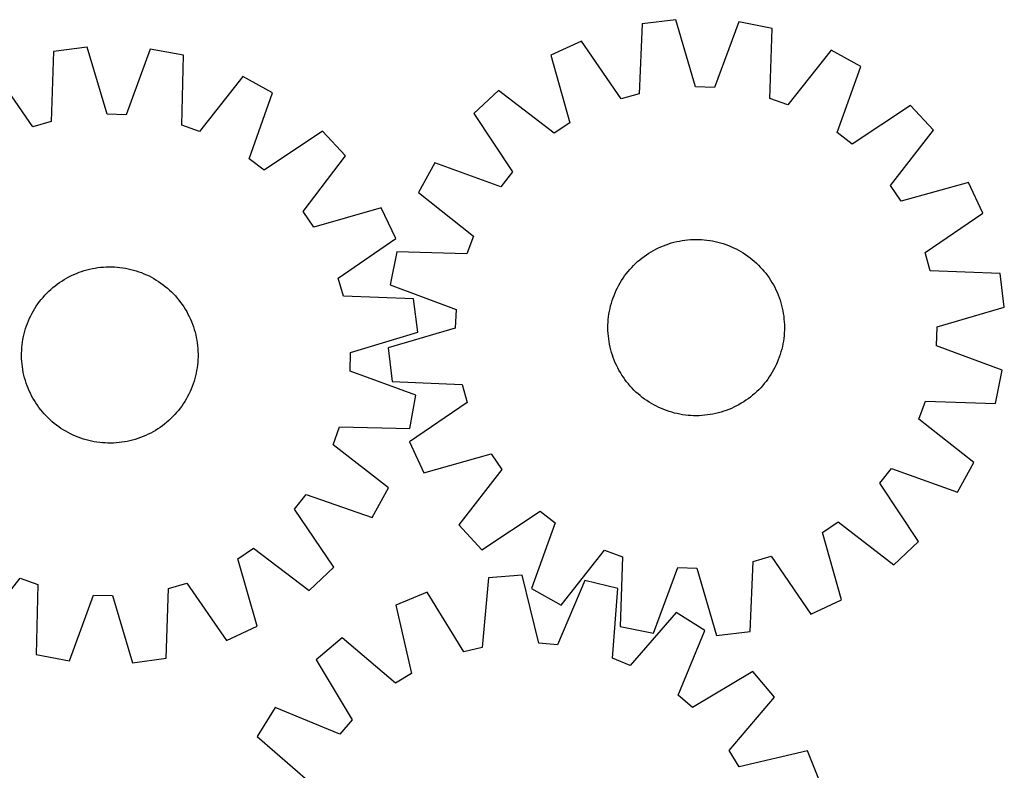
# Model space of a CAD drawing. Header units: millimetres. Extents: x 7 to 1493, y 7 to 2993.
# Tile 14 of 14: x 1047 to 1493, y 2653 to 2993. Entities that reach past the tile are written whole.
import ezdxf

# ---------------------------------------------------------------- set-up
doc = ezdxf.new("R2010")
doc.units = ezdxf.units.MM
doc.layers.add('CUT', color=7, linetype='CONTINUOUS', true_color=0x000000)

msp = doc.modelspace()

# ---------------------------------------------------------------- linework, layer by layer
at = {"layer": 'CUT'}
for p, q in [((1329.305964, 2991.55187), (1327.976355, 2959.815347)), ((1344.580026, 2993.40486), (1329.305964, 2991.55187)), ((1353.459681, 2962.906885), (1344.580026, 2993.40486)), ((1373.100017, 2992.367602), (1362.02836, 2962.595246)), ((1388.199119, 2989.409955), (1373.100017, 2992.367602)), ((1387.219781, 2957.660693), (1388.199119, 2989.409955)), ((1301.86131, 2983.725199), (1287.907419, 2977.242956)), ((1319.730756, 2957.463866), (1301.86131, 2983.725199)), ((1062.409433, 2978.931243), (1061.323639, 2947.185443)), ((1077.668811, 2980.901502), (1062.409433, 2978.931243)), ((1086.782466, 2950.472633), (1077.668811, 2980.901502)), ((1106.195929, 2980.083342), (1095.353286, 2950.226821)), ((1121.317303, 2977.241762), (1106.195929, 2980.083342)), ((1415.002713, 2979.610302), (1395.272777, 2954.71644)), ((1428.448849, 2972.131534), (1415.002713, 2979.610302)), ((1120.581867, 2945.485914), (1121.317303, 2977.241762)), ((1287.907419, 2977.242956), (1296.450011, 2946.648858)), ((1053.096345, 2944.770695), (1035.025707, 2970.893994)), ((1417.706381, 2942.238823), (1428.448849, 2972.131534)), ((1148.195379, 2967.648283), (1128.657241, 2942.603605)), ((1161.698565, 2960.273018), (1148.195379, 2967.648283)), ((1151.186026, 2930.298674), (1161.698565, 2960.273018)), ((1264.224576, 2961.318485), (1252.95676, 2950.841517)), ((1289.334628, 2941.864436), (1264.224576, 2961.318485)), ((1327.976355, 2959.815347), (1319.730756, 2957.463866)), ((1362.02836, 2962.595246), (1353.459681, 2962.906885)), ((1395.272777, 2954.71644), (1387.219781, 2957.660693)), ((1252.95676, 2950.841517), (1270.535344, 2924.384606)), ((1450.912321, 2954.528744), (1424.455411, 2936.950159)), ((1461.38929, 2943.260928), (1450.912321, 2954.528744)), ((1061.323639, 2947.185443), (1053.096345, 2944.770695)), ((1095.353286, 2950.226821), (1086.782466, 2950.472633)), ((1296.450011, 2946.648858), (1289.334628, 2941.864436)), ((1128.657241, 2942.603605), (1120.581867, 2945.485914)), ((1184.296586, 2942.843294), (1157.97548, 2925.062007)), ((1194.859796, 2931.656286), (1184.296586, 2942.843294)), ((1424.455411, 2936.950159), (1417.706381, 2942.238823)), ((1441.935241, 2918.150876), (1461.38929, 2943.260928)), ((1157.97548, 2925.062007), (1151.186026, 2930.298674)), ((1175.599196, 2906.397544), (1194.859796, 2931.656286)), ((1235.35397, 2928.378044), (1227.875202, 2914.931908)), ((1265.24668, 2917.635576), (1235.35397, 2928.378044)), ((1270.535344, 2924.384606), (1265.24668, 2917.635576)), ((1477.313761, 2919.578085), (1446.719663, 2911.035493)), ((1483.796004, 2905.624194), (1477.313761, 2919.578085)), ((1446.719663, 2911.035493), (1441.935241, 2918.150876)), ((1227.875202, 2914.931908), (1252.769064, 2895.201972)), ((1180.438132, 2899.319121), (1175.599196, 2906.397544)), ((1210.96571, 2908.096462), (1180.438132, 2899.319121)), ((1217.554945, 2894.192774), (1210.96571, 2908.096462)), ((1457.534671, 2887.754748), (1483.796004, 2905.624194)), ((1191.431645, 2876.122135), (1217.554945, 2894.192774)), ((1252.769064, 2895.201972), (1249.824811, 2887.148976)), ((1343.717609, 2892.4215), (1344.938614, 2892.718406)), ((1344.938614, 2892.718406), (1346.168343, 2892.976813)), ((1346.168343, 2892.976813), (1347.405582, 2893.196466)), ((1347.405582, 2893.196466), (1348.649109, 2893.377148)), ((1348.649109, 2893.377148), (1349.897699, 2893.51868)), ((1349.897699, 2893.51868), (1351.150118, 2893.620924)), ((1351.150118, 2893.620924), (1352.40513, 2893.683778)), ((1352.40513, 2893.683778), (1353.661498, 2893.707179)), ((1353.661498, 2893.707179), (1354.91798, 2893.691106)), ((1354.91798, 2893.691106), (1356.173338, 2893.635574)), ((1356.173338, 2893.635574), (1357.426332, 2893.540637)), ((1357.426332, 2893.540637), (1358.675725, 2893.40639)), ((1358.675725, 2893.40639), (1359.920286, 2893.232964)), ((1359.920286, 2893.232964), (1361.158785, 2893.020532)), ((1361.158785, 2893.020532), (1362.39, 2892.769302)), ((1362.39, 2892.769302), (1363.612716, 2892.479523)), ((1333.316173, 2888.077501), (1334.405862, 2888.703268)), ((1334.405862, 2888.703268), (1335.51467, 2889.294498)), ((1335.51467, 2889.294498), (1336.641501, 2889.850608)), ((1336.641501, 2889.850608), (1337.785244, 2890.371048)), ((1337.785244, 2890.371048), (1338.94477, 2890.855307)), ((1338.94477, 2890.855307), (1340.118935, 2891.302904)), ((1340.118935, 2891.302904), (1341.30658, 2891.713399)), ((1341.30658, 2891.713399), (1342.506533, 2892.086387)), ((1342.506533, 2892.086387), (1343.717609, 2892.4215)), ((1363.612716, 2892.479523), (1364.825726, 2892.15148)), ((1364.825726, 2892.15148), (1366.027834, 2891.785497)), ((1366.027834, 2891.785497), (1367.217853, 2891.381936)), ((1367.217853, 2891.381936), (1368.394609, 2890.941195)), ((1368.394609, 2890.941195), (1369.55694, 2890.463708)), ((1369.55694, 2890.463708), (1370.703699, 2889.949948)), ((1370.703699, 2889.949948), (1371.833755, 2889.40042)), ((1371.833755, 2889.40042), (1372.945992, 2888.815667)), ((1372.945992, 2888.815667), (1374.039313, 2888.196267)), ((1374.039313, 2888.196267), (1375.112638, 2887.542831)), ((1218.075549, 2888.128314), (1215.117902, 2873.029213)), ((1249.824811, 2887.148976), (1218.075549, 2888.128314)), ((1327.238287, 2883.634518), (1328.191418, 2884.453388)), ((1328.191418, 2884.453388), (1329.169799, 2885.241916)), ((1329.169799, 2885.241916), (1330.172467, 2885.999323)), ((1330.172467, 2885.999323), (1331.19843, 2886.724861)), ((1331.19843, 2886.724861), (1332.246677, 2887.417815)), ((1332.246677, 2887.417815), (1333.316173, 2888.077501)), ((1375.112638, 2887.542831), (1376.164909, 2886.856003)), ((1376.164909, 2886.856003), (1377.195087, 2886.136461)), ((1377.195087, 2886.136461), (1378.202155, 2885.384915)), ((1378.202155, 2885.384915), (1379.18512, 2884.602108)), ((1379.18512, 2884.602108), (1380.143011, 2883.788811)), ((1380.143011, 2883.788811), (1381.074883, 2882.945828)), ((1459.886152, 2879.509148), (1457.534671, 2887.754748)), ((1075.176576, 2879.187897), (1076.373628, 2879.570091)), ((1076.373628, 2879.570091), (1077.582095, 2879.914496)), ((1077.582095, 2879.914496), (1078.800784, 2880.220772)), ((1078.800784, 2880.220772), (1080.028491, 2880.488618)), ((1080.028491, 2880.488618), (1081.264006, 2880.717768)), ((1081.264006, 2880.717768), (1082.506109, 2880.907996)), ((1082.506109, 2880.907996), (1083.753575, 2881.059115)), ((1083.753575, 2881.059115), (1085.005171, 2881.170976)), ((1085.005171, 2881.170976), (1086.259664, 2881.243467)), ((1086.259664, 2881.243467), (1087.515814, 2881.276519)), ((1087.515814, 2881.276519), (1088.772383, 2881.270097)), ((1088.772383, 2881.270097), (1090.028131, 2881.224209)), ((1090.028131, 2881.224209), (1091.281817, 2881.1389)), ((1091.281817, 2881.1389), (1092.532205, 2881.014254)), ((1092.532205, 2881.014254), (1093.778061, 2880.850393)), ((1093.778061, 2880.850393), (1095.018155, 2880.64748)), ((1095.018155, 2880.64748), (1096.251263, 2880.405715)), ((1096.251263, 2880.405715), (1097.476169, 2880.125336)), ((1097.476169, 2880.125336), (1098.691664, 2879.80662)), ((1098.691664, 2879.80662), (1099.896547, 2879.449882)), ((1099.896547, 2879.449882), (1101.089631, 2879.055474)), ((1322.883396, 2879.114315), (1323.696693, 2880.072206)), ((1323.696693, 2880.072206), (1324.539676, 2881.004078)), ((1324.539676, 2881.004078), (1325.411515, 2881.909012)), ((1325.411515, 2881.909012), (1326.311347, 2882.786114)), ((1326.311347, 2882.786114), (1327.238287, 2883.634518)), ((1381.074883, 2882.945828), (1381.979816, 2882.073989)), ((1381.979816, 2882.073989), (1382.856918, 2881.174156)), ((1382.856918, 2881.174156), (1383.705323, 2880.247217)), ((1383.705323, 2880.247217), (1384.524193, 2879.294086)), ((1384.524193, 2879.294086), (1385.312721, 2878.315704)), ((1491.622675, 2878.17954), (1459.886152, 2879.509148)), ((1065.107043, 2874.121863), (1066.149936, 2874.822848)), ((1066.149936, 2874.822848), (1067.214333, 2875.49073)), ((1067.214333, 2875.49073), (1068.299183, 2876.124848)), ((1068.299183, 2876.124848), (1069.403417, 2876.724578)), ((1069.403417, 2876.724578), (1070.525943, 2877.289327)), ((1070.525943, 2877.289327), (1071.665655, 2877.818537)), ((1071.665655, 2877.818537), (1072.821427, 2878.311688)), ((1072.821427, 2878.311688), (1073.992119, 2878.768291)), ((1073.992119, 2878.768291), (1075.176576, 2879.187897)), ((1101.089631, 2879.055474), (1102.269738, 2878.623784)), ((1102.269738, 2878.623784), (1103.435702, 2878.15524)), ((1103.435702, 2878.15524), (1104.586374, 2877.650303)), ((1104.586374, 2877.650303), (1105.720617, 2877.109472)), ((1105.720617, 2877.109472), (1106.837313, 2876.53328)), ((1106.837313, 2876.53328), (1107.935359, 2875.922296)), ((1107.935359, 2875.922296), (1109.013672, 2875.277123)), ((1109.013672, 2875.277123), (1110.071188, 2874.598398)), ((1193.846393, 2867.894842), (1191.431645, 2876.122135)), ((1319.289236, 2873.968508), (1319.942673, 2875.041834)), ((1319.942673, 2875.041834), (1320.629501, 2876.094104)), ((1320.629501, 2876.094104), (1321.349043, 2877.124282)), ((1321.349043, 2877.124282), (1322.100588, 2878.13135)), ((1322.100588, 2878.13135), (1322.883396, 2879.114315)), ((1385.312721, 2878.315704), (1386.070127, 2877.313037)), ((1386.070127, 2877.313037), (1386.795666, 2876.287074)), ((1386.795666, 2876.287074), (1387.48862, 2875.238827)), ((1387.48862, 2875.238827), (1388.148306, 2874.169331)), ((1493.475665, 2862.905478), (1491.622675, 2878.17954)), ((1060.250358, 2870.145693), (1061.170753, 2871.001192)), ((1061.170753, 2871.001192), (1062.117566, 2871.82736)), ((1062.117566, 2871.82736), (1063.089863, 2872.623379)), ((1063.089863, 2872.623379), (1064.086683, 2873.388465)), ((1064.086683, 2873.388465), (1065.107043, 2874.121863)), ((1110.071188, 2874.598398), (1111.106862, 2873.88679)), ((1111.106862, 2873.88679), (1112.119673, 2873.143003)), ((1112.119673, 2873.143003), (1113.108622, 2872.367769)), ((1113.108622, 2872.367769), (1114.072732, 2871.561854)), ((1114.072732, 2871.561854), (1115.011051, 2870.726053)), ((1115.011051, 2870.726053), (1115.922655, 2869.861191)), ((1215.117902, 2873.029213), (1244.890257, 2861.957555)), ((1317.021795, 2869.486135), (1317.535556, 2870.632895)), ((1317.535556, 2870.632895), (1318.085084, 2871.76295)), ((1318.085084, 2871.76295), (1318.669836, 2872.875187)), ((1318.669836, 2872.875187), (1319.289236, 2873.968508)), ((1388.148306, 2874.169331), (1388.774073, 2873.079642)), ((1388.774073, 2873.079642), (1389.365303, 2871.970834)), ((1389.365303, 2871.970834), (1389.921412, 2870.844003)), ((1389.921412, 2870.844003), (1390.441853, 2869.70026)), ((1056.075478, 2865.458723), (1056.850712, 2866.447672)), ((1056.850712, 2866.447672), (1057.656627, 2867.411782)), ((1057.656627, 2867.411782), (1058.492428, 2868.350101)), ((1058.492428, 2868.350101), (1059.357289, 2869.261705)), ((1059.357289, 2869.261705), (1060.250358, 2870.145693)), ((1115.922655, 2869.861191), (1116.806643, 2868.968122)), ((1116.806643, 2868.968122), (1117.662143, 2868.047727)), ((1117.662143, 2868.047727), (1118.48831, 2867.100914)), ((1118.48831, 2867.100914), (1119.284329, 2866.128618)), ((1119.284329, 2866.128618), (1120.049415, 2865.131798)), ((1225.592193, 2866.809048), (1193.846393, 2867.894842)), ((1227.562452, 2851.549669), (1225.592193, 2866.809048)), ((1315.334024, 2864.754922), (1315.700006, 2865.95703)), ((1315.700006, 2865.95703), (1316.103568, 2867.147049)), ((1316.103568, 2867.147049), (1316.544309, 2868.323804)), ((1316.544309, 2868.323804), (1317.021795, 2869.486135)), ((1390.441853, 2869.70026), (1390.926111, 2868.540734)), ((1390.926111, 2868.540734), (1391.373709, 2867.366569)), ((1391.373709, 2867.366569), (1391.784204, 2866.178924)), ((1391.784204, 2866.178924), (1392.157192, 2864.978971)), ((1053.296185, 2861.274409), (1053.941357, 2862.352722)), ((1053.941357, 2862.352722), (1054.620083, 2863.410238)), ((1054.620083, 2863.410238), (1055.33169, 2864.445912)), ((1055.33169, 2864.445912), (1056.075478, 2865.458723)), ((1120.049415, 2865.131798), (1120.782813, 2864.111438)), ((1120.782813, 2864.111438), (1121.483798, 2863.068545)), ((1121.483798, 2863.068545), (1122.15168, 2862.004148)), ((1122.15168, 2862.004148), (1122.785798, 2860.919297)), ((1244.890257, 2861.957555), (1244.578619, 2853.388877)), ((1314.464972, 2861.08798), (1314.716202, 2862.319195)), ((1314.716202, 2862.319195), (1315.005981, 2863.541911)), ((1315.005981, 2863.541911), (1315.334024, 2864.754922)), ((1392.157192, 2864.978971), (1392.492305, 2863.767894)), ((1392.492305, 2863.767894), (1392.789211, 2862.546889)), ((1392.789211, 2862.546889), (1393.047618, 2861.317161)), ((1462.97769, 2854.025823), (1493.475665, 2862.905478)), ((1051.06324, 2856.774752), (1051.568177, 2857.925424)), ((1051.568177, 2857.925424), (1052.109009, 2859.059667)), ((1052.109009, 2859.059667), (1052.685201, 2860.176363)), ((1052.685201, 2860.176363), (1053.296185, 2861.274409)), ((1122.785798, 2860.919297), (1123.385528, 2859.815064)), ((1123.385528, 2859.815064), (1123.950277, 2858.692537)), ((1123.950277, 2858.692537), (1124.479488, 2857.552826)), ((1124.479488, 2857.552826), (1124.972638, 2856.397053)), ((1313.84993, 2856.102533), (1313.944867, 2857.355527)), ((1313.944867, 2857.355527), (1314.079114, 2858.604921)), ((1314.079114, 2858.604921), (1314.25254, 2859.849481)), ((1314.25254, 2859.849481), (1314.464972, 2861.08798)), ((1393.047618, 2861.317161), (1393.267271, 2860.079922)), ((1393.267271, 2860.079922), (1393.447953, 2858.836394)), ((1393.447953, 2858.836394), (1393.589485, 2857.587805)), ((1393.589485, 2857.587805), (1393.691729, 2856.335386)), ((1049.41186, 2852.030713), (1049.768598, 2853.235597)), ((1049.768598, 2853.235597), (1050.163007, 2854.428681)), ((1050.163007, 2854.428681), (1050.594696, 2855.608787)), ((1050.594696, 2855.608787), (1051.06324, 2856.774752)), ((1124.972638, 2856.397053), (1125.429241, 2855.226361)), ((1125.429241, 2855.226361), (1125.848847, 2854.041904)), ((1125.848847, 2854.041904), (1126.231041, 2852.844852)), ((1126.231041, 2852.844852), (1126.575446, 2851.636385)), ((1244.578619, 2853.388877), (1214.080644, 2844.509221)), ((1313.778324, 2853.590693), (1313.794398, 2854.847175)), ((1313.801726, 2852.334325), (1313.778324, 2853.590693)), ((1313.794398, 2854.847175), (1313.84993, 2856.102533)), ((1393.691729, 2856.335386), (1393.754582, 2855.080374)), ((1393.761911, 2852.567524), (1393.706379, 2851.312166)), ((1393.754582, 2855.080374), (1393.777984, 2853.824006)), ((1393.777984, 2853.824006), (1393.761911, 2852.567524)), ((1462.666051, 2845.457144), (1462.97769, 2854.025823)), ((1048.368088, 2847.11711), (1048.571001, 2848.357204)), ((1048.571001, 2848.357204), (1048.812766, 2849.590313)), ((1048.812766, 2849.590313), (1049.093145, 2850.815219)), ((1049.093145, 2850.815219), (1049.41186, 2852.030713)), ((1126.575446, 2851.636385), (1126.881723, 2850.417697)), ((1126.881723, 2850.417697), (1127.149568, 2849.189989)), ((1127.149568, 2849.189989), (1127.378718, 2847.954474)), ((1197.133583, 2842.436014), (1227.562452, 2851.549669)), ((1313.86458, 2851.079313), (1313.801726, 2852.334325)), ((1313.966823, 2849.826894), (1313.86458, 2851.079313)), ((1314.108356, 2848.578305), (1313.966823, 2849.826894)), ((1314.289038, 2847.334777), (1314.108356, 2848.578305)), ((1393.477195, 2848.809778), (1393.303769, 2847.565218)), ((1393.611442, 2850.059172), (1393.477195, 2848.809778)), ((1393.706379, 2851.312166), (1393.611442, 2850.059172)), ((1047.994271, 2843.367181), (1048.07958, 2844.620867)), ((1048.07958, 2844.620867), (1048.204227, 2845.871255)), ((1048.204227, 2845.871255), (1048.368088, 2847.11711)), ((1127.378718, 2847.954474), (1127.568946, 2846.712371)), ((1127.568946, 2846.712371), (1127.720065, 2845.464906)), ((1127.720065, 2845.464906), (1127.831926, 2844.213309)), ((1127.831926, 2844.213309), (1127.904418, 2842.958817)), ((1214.080644, 2844.509221), (1215.933634, 2829.235159)), ((1314.508691, 2846.097538), (1314.289038, 2847.334777)), ((1314.767098, 2844.86781), (1314.508691, 2846.097538)), ((1315.064004, 2843.646805), (1314.767098, 2844.86781)), ((1315.399116, 2842.435728), (1315.064004, 2843.646805)), ((1392.550327, 2843.872788), (1392.222285, 2842.659778)), ((1392.840107, 2845.095504), (1392.550327, 2843.872788)), ((1393.091337, 2846.326719), (1392.840107, 2845.095504)), ((1393.303769, 2847.565218), (1393.091337, 2846.326719)), ((1492.438407, 2834.385486), (1462.666051, 2845.457144)), ((1047.941961, 2840.854864), (1047.948383, 2842.111433)), ((1047.975013, 2839.598714), (1047.941961, 2840.854864)), ((1047.948383, 2842.111433), (1047.994271, 2843.367181)), ((1048.047505, 2838.344221), (1047.975013, 2839.598714)), ((1127.88516, 2839.19035), (1127.79985, 2837.936663)), ((1127.931048, 2840.446097), (1127.88516, 2839.19035)), ((1127.904418, 2842.958817), (1127.937469, 2841.702666)), ((1127.937469, 2841.702666), (1127.931048, 2840.446097)), ((1196.887772, 2833.865195), (1197.133583, 2842.436014)), ((1315.772104, 2841.235775), (1315.399116, 2842.435728)), ((1316.1826, 2840.04813), (1315.772104, 2841.235775)), ((1316.630197, 2838.873965), (1316.1826, 2840.04813)), ((1391.012, 2839.090895), (1390.534513, 2837.928564)), ((1391.452741, 2840.26765), (1391.012, 2839.090895)), ((1391.856302, 2841.457669), (1391.452741, 2840.26765)), ((1392.222285, 2842.659778), (1391.856302, 2841.457669)), ((1048.159366, 2837.092624), (1048.047505, 2838.344221)), ((1048.310485, 2835.845159), (1048.159366, 2837.092624)), ((1048.500713, 2834.603056), (1048.310485, 2835.845159)), ((1127.511343, 2835.44042), (1127.30843, 2834.200326)), ((1127.675204, 2836.686275), (1127.511343, 2835.44042)), ((1127.79985, 2837.936663), (1127.675204, 2836.686275)), ((1317.114455, 2837.714439), (1316.630197, 2838.873965)), ((1317.634896, 2836.570696), (1317.114455, 2837.714439)), ((1318.191006, 2835.443865), (1317.634896, 2836.570696)), ((1318.782236, 2834.335057), (1318.191006, 2835.443865)), ((1389.471225, 2835.651749), (1388.886472, 2834.539512)), ((1390.020753, 2836.781804), (1389.471225, 2835.651749)), ((1390.534513, 2837.928564), (1390.020753, 2836.781804)), ((1048.729863, 2833.367541), (1048.500713, 2834.603056)), ((1048.997708, 2832.139834), (1048.729863, 2833.367541)), ((1049.303984, 2830.921145), (1048.997708, 2832.139834)), ((1049.648389, 2829.712678), (1049.303984, 2830.921145)), ((1126.46757, 2830.526817), (1126.110832, 2829.321933)), ((1126.786286, 2831.742311), (1126.46757, 2830.526817)), ((1127.066665, 2832.967217), (1126.786286, 2831.742311)), ((1127.30843, 2834.200326), (1127.066665, 2832.967217)), ((1226.744293, 2823.022552), (1196.887772, 2833.865195)), ((1319.408003, 2833.245368), (1318.782236, 2834.335057)), ((1320.067689, 2832.175872), (1319.408003, 2833.245368)), ((1320.760643, 2831.127625), (1320.067689, 2832.175872)), ((1321.486181, 2830.101662), (1320.760643, 2831.127625)), ((1386.207266, 2830.290417), (1385.45572, 2829.283349)), ((1386.926807, 2831.320595), (1386.207266, 2830.290417)), ((1387.613636, 2832.372865), (1386.926807, 2831.320595)), ((1388.267072, 2833.446191), (1387.613636, 2832.372865)), ((1388.886472, 2834.539512), (1388.267072, 2833.446191)), ((1489.48076, 2819.286385), (1492.438407, 2834.385486)), ((1050.030583, 2828.515626), (1049.648389, 2829.712678)), ((1050.450189, 2827.331169), (1050.030583, 2828.515626)), ((1050.906793, 2826.160477), (1050.450189, 2827.331169)), ((1051.399943, 2825.004705), (1050.906793, 2826.160477)), ((1124.81619, 2825.782778), (1124.311253, 2824.632107)), ((1125.284735, 2826.948743), (1124.81619, 2825.782778)), ((1125.716424, 2828.128849), (1125.284735, 2826.948743)), ((1126.110832, 2829.321933), (1125.716424, 2828.128849)), ((1215.933634, 2829.235159), (1247.670157, 2827.905551)), ((1247.670157, 2827.905551), (1250.021638, 2819.659951)), ((1322.243588, 2829.098995), (1321.486181, 2830.101662)), ((1323.032115, 2828.120613), (1322.243588, 2829.098995)), ((1323.850986, 2827.167482), (1323.032115, 2828.120613)), ((1324.69939, 2826.240543), (1323.850986, 2827.167482)), ((1325.576492, 2825.34071), (1324.69939, 2826.240543)), ((1383.016632, 2826.410621), (1382.144794, 2825.505687)), ((1383.859616, 2827.342493), (1383.016632, 2826.410621)), ((1384.672913, 2828.300384), (1383.859616, 2827.342493)), ((1385.45572, 2829.283349), (1384.672913, 2828.300384)), ((1051.929154, 2823.864993), (1051.399943, 2825.004705)), ((1052.493903, 2822.742467), (1051.929154, 2823.864993)), ((1053.093632, 2821.638233), (1052.493903, 2822.742467)), ((1053.727751, 2820.553383), (1053.093632, 2821.638233)), ((1122.583246, 2821.283121), (1121.938073, 2820.204808)), ((1123.19423, 2822.381167), (1122.583246, 2821.283121)), ((1123.770422, 2823.497863), (1123.19423, 2822.381167)), ((1124.311253, 2824.632107), (1123.770422, 2823.497863)), ((1223.902712, 2807.901177), (1226.744293, 2823.022552)), ((1326.481426, 2824.468871), (1325.576492, 2825.34071)), ((1327.413298, 2823.625888), (1326.481426, 2824.468871)), ((1328.371189, 2822.812591), (1327.413298, 2823.625888)), ((1329.354153, 2822.029784), (1328.371189, 2822.812591)), ((1330.361221, 2821.278238), (1329.354153, 2822.029784)), ((1331.391399, 2820.558696), (1330.361221, 2821.278238)), ((1377.383842, 2821.415376), (1376.357878, 2820.689838)), ((1378.386509, 2822.172783), (1377.383842, 2821.415376)), ((1379.364891, 2822.961311), (1378.386509, 2822.172783)), ((1380.318022, 2823.780181), (1379.364891, 2822.961311)), ((1381.244961, 2824.628585), (1380.318022, 2823.780181)), ((1382.144794, 2825.505687), (1381.244961, 2824.628585)), ((1054.395632, 2819.488986), (1053.727751, 2820.553383)), ((1055.096618, 2818.446092), (1054.395632, 2819.488986)), ((1055.830015, 2817.425732), (1055.096618, 2818.446092)), ((1056.595101, 2816.428912), (1055.830015, 2817.425732)), ((1119.803953, 2817.098807), (1119.028719, 2816.109858)), ((1120.54774, 2818.111618), (1119.803953, 2817.098807)), ((1121.259348, 2819.147293), (1120.54774, 2818.111618)), ((1121.938073, 2820.204808), (1121.259348, 2819.147293)), ((1250.021638, 2819.659951), (1223.760305, 2801.790505)), ((1332.44367, 2819.871868), (1331.391399, 2820.558696)), ((1333.516996, 2819.218432), (1332.44367, 2819.871868)), ((1334.610316, 2818.599032), (1333.516996, 2819.218432)), ((1335.722553, 2818.014279), (1334.610316, 2818.599032)), ((1336.852609, 2817.464751), (1335.722553, 2818.014279)), ((1337.999369, 2816.950991), (1336.852609, 2817.464751)), ((1339.1617, 2816.473504), (1337.999369, 2816.950991)), ((1369.771065, 2817.043651), (1368.611538, 2816.559392)), ((1370.914808, 2817.564091), (1369.771065, 2817.043651)), ((1372.041639, 2818.120201), (1370.914808, 2817.564091)), ((1373.150446, 2818.711431), (1372.041639, 2818.120201)), ((1374.240136, 2819.337198), (1373.150446, 2818.711431)), ((1375.309632, 2819.996884), (1374.240136, 2819.337198)), ((1376.357878, 2820.689838), (1375.309632, 2819.996884)), ((1454.787245, 2812.212727), (1457.731498, 2820.265723)), ((1457.731498, 2820.265723), (1489.48076, 2819.286385)), ((1057.391121, 2815.456616), (1056.595101, 2816.428912)), ((1058.217288, 2814.509803), (1057.391121, 2815.456616)), ((1059.072788, 2813.589408), (1058.217288, 2814.509803)), ((1059.956775, 2812.696339), (1059.072788, 2813.589408)), ((1060.868379, 2811.831477), (1059.956775, 2812.696339)), ((1115.629072, 2812.411837), (1114.708677, 2811.556338)), ((1116.522141, 2813.295825), (1115.629072, 2812.411837)), ((1117.387003, 2814.207429), (1116.522141, 2813.295825)), ((1118.222804, 2815.145749), (1117.387003, 2814.207429)), ((1119.028719, 2816.109858), (1118.222804, 2815.145749)), ((1340.338455, 2816.032763), (1339.1617, 2816.473504)), ((1341.528474, 2815.629202), (1340.338455, 2816.032763)), ((1342.730582, 2815.263219), (1341.528474, 2815.629202)), ((1343.943593, 2814.935176), (1342.730582, 2815.263219)), ((1345.166309, 2814.645397), (1343.943593, 2814.935176)), ((1346.397524, 2814.394167), (1345.166309, 2814.645397)), ((1347.636023, 2814.181735), (1346.397524, 2814.394167)), ((1348.880583, 2814.008309), (1347.636023, 2814.181735)), ((1350.129977, 2813.874062), (1348.880583, 2814.008309)), ((1351.382971, 2813.779125), (1350.129977, 2813.874062)), ((1352.638328, 2813.723593), (1351.382971, 2813.779125)), ((1353.894811, 2813.70752), (1352.638328, 2813.723593)), ((1355.151179, 2813.730921), (1353.894811, 2813.70752)), ((1356.406191, 2813.793775), (1355.151179, 2813.730921)), ((1357.65861, 2813.896019), (1356.406191, 2813.793775)), ((1358.907199, 2814.037551), (1357.65861, 2813.896019)), ((1360.150727, 2814.218233), (1358.907199, 2814.037551)), ((1361.387965, 2814.437886), (1360.150727, 2814.218233)), ((1362.617694, 2814.696293), (1361.387965, 2814.437886)), ((1363.838699, 2814.993199), (1362.617694, 2814.696293)), ((1365.049776, 2815.328312), (1363.838699, 2814.993199)), ((1366.249729, 2815.7013), (1365.049776, 2815.328312)), ((1367.437374, 2816.111795), (1366.249729, 2815.7013)), ((1368.611538, 2816.559392), (1367.437374, 2816.111795)), ((1061.806699, 2810.995677), (1060.868379, 2811.831477)), ((1062.770809, 2810.189762), (1061.806699, 2810.995677)), ((1063.759757, 2809.414528), (1062.770809, 2810.189762)), ((1064.772568, 2808.67074), (1063.759757, 2809.414528)), ((1065.808243, 2807.959132), (1064.772568, 2808.67074)), ((1066.865758, 2807.280407), (1065.808243, 2807.959132)), ((1110.772388, 2808.435668), (1109.729495, 2807.734682)), ((1111.792748, 2809.169065), (1110.772388, 2808.435668)), ((1112.789568, 2809.934151), (1111.792748, 2809.169065)), ((1113.761864, 2810.730171), (1112.789568, 2809.934151)), ((1114.708677, 2811.556338), (1113.761864, 2810.730171)), ((1189.264555, 2800.56124), (1192.146864, 2808.636614)), ((1192.146864, 2808.636614), (1223.902712, 2807.901177)), ((1479.681107, 2792.482791), (1454.787245, 2812.212727)), ((1067.944071, 2806.635234), (1066.865758, 2807.280407)), ((1069.042117, 2806.024251), (1067.944071, 2806.635234)), ((1070.158813, 2805.448059), (1069.042117, 2806.024251)), ((1071.293057, 2804.907227), (1070.158813, 2805.448059)), ((1072.443729, 2804.40229), (1071.293057, 2804.907227)), ((1073.609693, 2803.933746), (1072.443729, 2804.40229)), ((1074.789799, 2803.502057), (1073.609693, 2803.933746)), ((1075.982883, 2803.107648), (1074.789799, 2803.502057)), ((1100.702855, 2803.369633), (1099.505802, 2802.987439)), ((1101.887311, 2803.789239), (1100.702855, 2803.369633)), ((1103.058003, 2804.245842), (1101.887311, 2803.789239)), ((1104.213776, 2804.738993), (1103.058003, 2804.245842)), ((1105.353487, 2805.268204), (1104.213776, 2804.738993)), ((1106.476014, 2805.832952), (1105.353487, 2805.268204)), ((1107.580247, 2806.432682), (1106.476014, 2805.832952)), ((1108.665098, 2807.066801), (1107.580247, 2806.432682)), ((1109.729495, 2807.734682), (1108.665098, 2807.066801)), ((1077.187767, 2802.75091), (1075.982883, 2803.107648)), ((1078.403262, 2802.432194), (1077.187767, 2802.75091)), ((1079.628167, 2802.151816), (1078.403262, 2802.432194)), ((1080.861276, 2801.91005), (1079.628167, 2802.151816)), ((1082.10137, 2801.707137), (1080.861276, 2801.91005)), ((1083.347226, 2801.543277), (1082.10137, 2801.707137)), ((1084.597614, 2801.41863), (1083.347226, 2801.543277)), ((1085.8513, 2801.333321), (1084.597614, 2801.41863)), ((1087.107047, 2801.287433), (1085.8513, 2801.333321)), ((1088.363616, 2801.281011), (1087.107047, 2801.287433)), ((1089.619767, 2801.314063), (1088.363616, 2801.281011)), ((1090.874259, 2801.386555), (1089.619767, 2801.314063)), ((1092.125856, 2801.498415), (1090.874259, 2801.386555)), ((1093.373321, 2801.649534), (1092.125856, 2801.498415)), ((1094.615424, 2801.839763), (1093.373321, 2801.649534)), ((1095.850939, 2802.068913), (1094.615424, 2801.839763)), ((1097.078647, 2802.336758), (1095.850939, 2802.068913)), ((1098.297335, 2802.643034), (1097.078647, 2802.336758)), ((1099.505802, 2802.987439), (1098.297335, 2802.643034)), ((1214.309233, 2781.023101), (1189.264555, 2800.56124)), ((1223.760305, 2801.790505), (1230.242547, 2787.836614)), ((1230.242547, 2787.836614), (1260.836646, 2796.379206)), ((1260.836646, 2796.379206), (1265.621068, 2789.263823)), ((1472.202339, 2779.036655), (1479.681107, 2792.482791)), ((1265.621068, 2789.263823), (1246.167018, 2764.153771)), ((1437.020964, 2783.030093), (1442.309628, 2789.779123)), ((1442.309628, 2789.779123), (1472.202339, 2779.036655)), ((1454.599549, 2756.573182), (1437.020964, 2783.030093)), ((1171.722957, 2771.243), (1176.959624, 2778.032454)), ((1176.959624, 2778.032454), (1206.933968, 2767.519916)), ((1206.933968, 2767.519916), (1214.309233, 2781.023101)), ((1189.504244, 2744.921895), (1171.722957, 2771.243)), ((1256.643987, 2752.885955), (1283.100898, 2770.46454)), ((1283.100898, 2770.46454), (1289.849928, 2765.175876)), ((1246.167018, 2764.153771), (1256.643987, 2752.885955)), ((1289.849928, 2765.175876), (1279.10746, 2735.283165)), ((1411.106298, 2760.765841), (1418.221681, 2765.550263)), ((1418.221681, 2765.550263), (1443.331733, 2746.096214)), ((1419.64889, 2730.171743), (1411.106298, 2760.765841)), ((1443.331733, 2746.096214), (1454.599549, 2756.573182)), ((1145.980072, 2748.780349), (1153.058495, 2753.619284)), ((1153.058495, 2753.619284), (1178.317237, 2734.358685)), ((1292.553596, 2727.804397), (1312.283532, 2752.698259)), ((1312.283532, 2752.698259), (1320.336528, 2749.754006)), ((1379.579953, 2747.599352), (1387.825552, 2749.950833)), ((1387.825552, 2749.950833), (1405.694999, 2723.6895)), ((1154.757412, 2718.25277), (1145.980072, 2748.780349)), ((1320.336528, 2749.754006), (1319.357189, 2718.004744)), ((1378.250345, 2715.862829), (1379.579953, 2747.599352)), ((1178.317237, 2734.358685), (1189.504244, 2744.921895)), ((1274.926916, 2741.321757), (1259.58491, 2740.158405)), ((1282.424307, 2710.454884), (1274.926916, 2741.321757)), ((1334.456291, 2715.047097), (1345.527949, 2744.819453)), ((1345.527949, 2744.819453), (1354.096627, 2744.507814)), ((1354.096627, 2744.507814), (1362.976283, 2714.009839)), ((1027.684051, 2714.909248), (1047.22219, 2739.953925)), ((1047.22219, 2739.953925), (1055.297564, 2737.071616)), ((1055.297564, 2737.071616), (1054.562127, 2705.315768)), ((1114.555792, 2735.372087), (1122.783085, 2737.786835)), ((1122.783085, 2737.786835), (1140.853724, 2711.663536)), ((1259.58491, 2740.158405), (1256.827623, 2708.513941)), ((1303.371275, 2739.001358), (1290.970263, 2709.757732)), ((1318.321886, 2735.366831), (1303.371275, 2739.001358)), ((1069.683502, 2702.474188), (1080.526145, 2732.330709)), ((1080.526145, 2732.330709), (1089.096964, 2732.084897)), ((1089.096964, 2732.084897), (1098.210619, 2701.656029)), ((1113.469998, 2703.626287), (1114.555792, 2735.372087)), ((1231.815674, 2733.575446), (1217.584054, 2727.728091)), ((1248.484505, 2706.536126), (1231.815674, 2733.575446)), ((1279.10746, 2735.283165), (1292.553596, 2727.804397)), ((1315.91394, 2703.693868), (1318.321886, 2735.366831)), ((1217.584054, 2727.728091), (1224.740396, 2696.780369)), ((1405.694999, 2723.6895), (1419.64889, 2730.171743)), ((1344.657036, 2724.370209), (1323.826195, 2700.389992)), ((1357.752781, 2716.293576), (1344.657036, 2724.370209)), ((1140.853724, 2711.663536), (1154.757412, 2718.25277)), ((1319.357189, 2718.004744), (1334.456291, 2715.047097)), ((1345.675205, 2686.914895), (1357.752781, 2716.293576)), ((1362.976283, 2714.009839), (1378.250345, 2715.862829)), ((1193.208188, 2712.886159), (1181.480045, 2702.927182)), ((1217.416798, 2692.32119), (1193.208188, 2712.886159)), ((1290.970263, 2709.757732), (1282.424307, 2710.454884)), ((1054.562127, 2705.315768), (1069.683502, 2702.474188)), ((1256.827623, 2708.513941), (1248.484505, 2706.536126)), ((1098.210619, 2701.656029), (1113.469998, 2703.626287)), ((1181.480045, 2702.927182), (1197.849503, 2675.70558)), ((1323.826195, 2700.389992), (1315.91394, 2703.693868)), ((1224.740396, 2696.780369), (1217.416798, 2692.32119)), ((1379.400855, 2697.697159), (1352.179253, 2681.327701)), ((1389.359832, 2685.969016), (1379.400855, 2697.697159)), ((1352.179253, 2681.327701), (1345.675205, 2686.914895)), ((1368.794862, 2661.760406), (1389.359832, 2685.969016)), ((1162.883628, 2681.279109), (1154.806995, 2668.183363)), ((1192.262309, 2669.201533), (1162.883628, 2681.279109)), ((1197.849503, 2675.70558), (1192.262309, 2669.201533)), ((1154.806995, 2668.183363), (1178.787211, 2647.352522)), ((1373.254041, 2654.436808), (1368.794862, 2661.760406)), ((1404.201764, 2661.59315), (1373.254041, 2654.436808)), ((1410.049118, 2647.36153), (1404.201764, 2661.59315))]:
    msp.add_line(p, q, dxfattribs=at)

doc.saveas('drawing.dxf')
